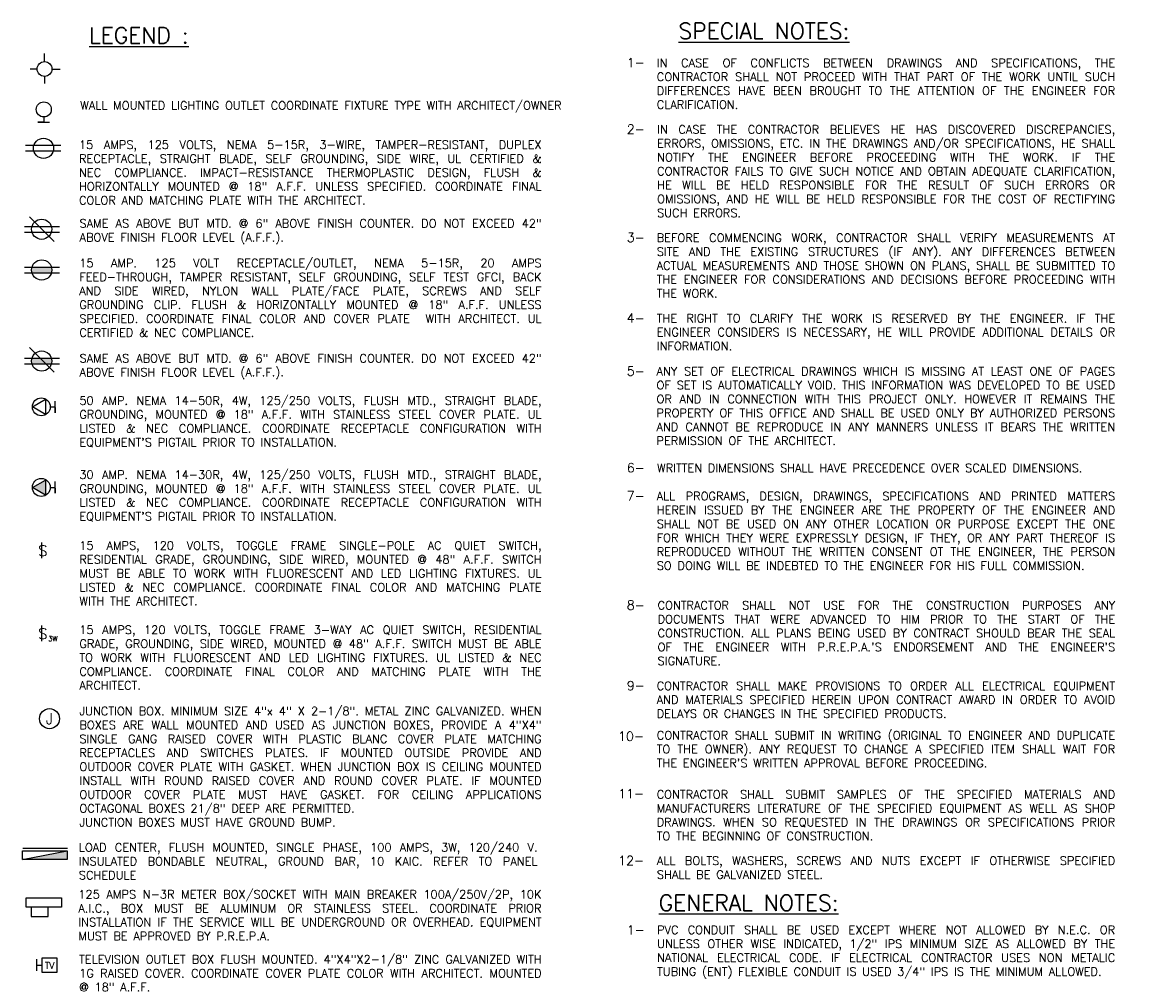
# Model space of a CAD drawing. Header units: inches. Extents: x 23373 to 25224, y 1575 to 4104.
# Tile 20 of 23: x 23846 to 24321, y 3702 to 4104. Entities that reach past the tile are written whole.
import ezdxf
from ezdxf.enums import TextEntityAlignment as Align

# ---------------------------------------------------------------- set-up
doc = ezdxf.new("R2010")
doc.units = ezdxf.units.IN
doc.header["$LTSCALE"] = 2
doc.header["$MEASUREMENT"] = 0
doc.linetypes.add('HIDDEN2', pattern=[0.1875, 0.125, -0.0625])
doc.layers.get('0').update_dxf_attribs({"color": 8, "linetype": 'CONTINUOUS'})
for name, color, linetype in [('1E-LITE', 3, 'CONTINUOUS'), ('1ELEC', 3, 'CONTINUOUS'), ('1REFELEC', 3, 'CONTINUOUS'), ('1TEXT', 3, 'CONTINUOUS'), ('CTV-TEL', 6, 'CONTINUOUS'), ('EL-ANNO-TEXT', 4, 'CONTINUOUS'), ('RECEP-DIST', 120, 'HIDDEN2')]:
    doc.layers.add(name, color=color, linetype=linetype)
doc.styles.add('140ANNO', font='simplex.shx', dxfattribs={"height": 0.14})
doc.styles.add('80ANNO', font='romans.shx', dxfattribs={"width": 0.8, "height": 0.08})
doc.styles.add('SIMPLEX', font='SIMPLEX')
doc.styles.get("Standard").update_dxf_attribs({"font": 'simplex.shx'})

# ---------------------------------------------------------------- blocks, each defined once
blk = doc.blocks.new('E-JBOX')
at = {"color": 5, "linetype": 'ByBlock'}
blk.add_circle((0, 0), 0.0625, dxfattribs=at)
at = {"color": 0, "linetype": 'ByBlock'}
blk.add_text('J', height=0.067, dxfattribs=at).set_placement((0, 0.0001), align=Align.MIDDLE)
blk = doc.blocks.new('E-TEL')
at = {"color": 0, "linetype": 'ByBlock'}
for p, q in [((0, 0), (0.082, 0.0473)), ((0.082, -0.0473), (0, 0)), ((0.082, 0.0473), (0.082, -0.0473))]:
    blk.add_line(p, q, dxfattribs=at)
blk = doc.blocks.new('E-SW')
at = {"color": 0, "linetype": 'ByBlock'}
blk.add_line((0.001, 0.01), (0.001, 0.156), dxfattribs=at)
blk.add_text('S', height=0.0994, dxfattribs=at).set_placement((-0.032, 0.03))
blk = doc.blocks.new('E-DUP')
at = {"color": 0, "linetype": 'ByBlock'}
for p, q in [((0, 0.0137), (0.1647, 0.0137)), ((0, -0.0137), (0.1647, -0.0137))]:
    blk.add_line(p, q, dxfattribs=at)
at = {"color": 5, "linetype": 'ByBlock'}
blk.add_circle((0.0806, 0), 0.0473, dxfattribs=at)
blk = doc.blocks.new('E-INCW')
at = {"color": 0, "linetype": 'ByBlock'}
for p, q in [((0, 0.0046), (0, 0.041)), ((0, 0.041), (0, -0.041)), ((0.0356, 0), (0, 0))]:
    blk.add_line(p, q, dxfattribs=at)
blk.add_circle((0.0883, 0), 0.0527, dxfattribs=at)
blk = doc.blocks.new('E-INCNC')
at = {"color": 0, "linetype": 'ByBlock'}
for p, q in [((-0.0021, 0.0547), (-0.0021, 0.1118)), ((-0.0549, 0.0028), (-0.1035, 0.0028)), ((0.0506, 0.0028), (0.1074, 0.0028)), ((-0.0021, -0.0491), (-0.0021, -0.0985))]:
    blk.add_line(p, q, dxfattribs=at)
blk.add_circle((-0.0021, 0.0028), 0.0521, dxfattribs=at)

msp = doc.modelspace()

# ---------------------------------------------------------------- hatches: boundary and pattern name
at = {"layer": '1E-LITE', "linetype": 'Continuous'}
for points in [[(23849.91235727, 4001.35024534, 0.0736975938), (23849.73009122, 4000.12038089, 0.0736975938), (23849.91235727, 3998.89051645), (23858.02876538, 3998.89051645, 0.0736975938), (23858.21103143, 4000.12038089, 0.0736975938), (23858.02876538, 4001.35024534)], [(23849.91235727, 3963.14187465, 0.0736975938), (23849.73009122, 3961.91201021, 0.0736975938), (23849.91235727, 3960.68214577), (23858.02876538, 3960.68214577, 0.0736975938), (23858.21103143, 3961.91201021, 0.0736975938), (23858.02876538, 3963.14187465)]]:
    msp.add_hatch(color=3, dxfattribs=at).paths.add_polyline_path(points)
at = {"layer": '1ELEC'}
msp.add_hatch(color=256, dxfattribs=at).paths.add_polyline_path([(23855.62000992, 3911.96375047), (23850.11977212, 3908.78818669), (23855.62000992, 3905.61262291)])
at = {"layer": 'RECEP-DIST', "linetype": 'Continuous'}
msp.add_hatch(color=3, dxfattribs=at).paths.add_polyline_path([(23864.65244408, 3756.45742412), (23845.96323992, 3752.74681806), (23864.65244408, 3752.74681806)])

# ---------------------------------------------------------------- linework, layer by layer
at = {"color": 3}
for p, q in [((23861.98160536, 4052.385537), (23847.22323206, 4052.385537)), ((23861.98160536, 4049.92580812), (23847.22323206, 4049.92580812))]:
    msp.add_line(p, q, dxfattribs=at)
at = {"color": 3, "linetype": 'ByBlock'}
for p, q in [((23846.74510773, 4001.35024534), (23861.50348103, 4001.35024534)), ((23846.74510773, 3998.89051645), (23861.50348103, 3998.89051645))]:
    msp.add_line(p, q, dxfattribs=at)
at = {"color": 5}
msp.add_circle((23854.75615177, 4051.15567256), 4.24047011, dxfattribs=at)
at = {"color": 5, "linetype": 'ByBlock'}
msp.add_circle((23853.97056133, 4000.12038089), 4.24047011, dxfattribs=at)
at = {"layer": '1E-LITE', "color": 5, "linetype": 'Continuous'}
msp.add_line((23848.79269979, 4022.36674561), (23859.14842287, 4012.01102253), dxfattribs=at)
at = {"layer": '1E-LITE', "color": 3, "linetype": 'Continuous'}
msp.add_line((23848.79269979, 3967.55044132), (23859.14842287, 3957.19471824), dxfattribs=at)
at = {"layer": '1ELEC', "color": 5}
for p, q in [((23859.68987747, 3940.22256298), (23859.68987747, 3945.12513357)), ((23857.56202565, 3942.67384828), (23859.68987747, 3942.67384828)), ((23859.68987747, 3942.40148325), (23859.68987747, 3940.22256298)), ((23859.68987747, 3906.43232698), (23859.68987747, 3911.33489756)), ((23857.56202565, 3908.88361227), (23859.68987747, 3908.88361227)), ((23859.68987747, 3908.61124724), (23859.68987747, 3906.43232698))]:
    msp.add_line(p, q, dxfattribs=at)
for centre in [(23853.80431677, 3942.67384828), (23853.80431677, 3908.88361227)]:
    msp.add_circle(centre, 3.75770887, dxfattribs=at)
at = {"layer": '1TEXT', "color": 4}
msp.add_line((23845.96323992, 3752.74681806), (23864.65244408, 3756.45742412), dxfattribs=at)
at = {"layer": '1TEXT', "color": 5}
msp.add_line((23846.08942696, 3757.46623897), (23864.77863112, 3757.46623897), dxfattribs=at)
for points in [[(23845.96323992, 3756.45742412), (23864.65244408, 3756.45742412), (23864.65244408, 3752.74681806), (23845.96323992, 3752.74681806)], [(23847.49933988, 3736.69614445), (23862.34829714, 3736.69614445), (23862.34829714, 3732.72963421), (23847.49933988, 3732.72963421)], [(23849.55949614, 3732.72963421), (23849.55949614, 3728.89560148), (23856.66389757, 3728.89560148), (23856.66389757, 3732.72963421)]]:
    msp.add_lwpolyline(points, close=True, dxfattribs=at)
at = {"layer": 'CTV-TEL', "color": 6, "linetype": 'ByBlock'}
for p, q in [((23851.93259749, 3708.3939311), (23854.16798607, 3708.3939311)), ((23854.16798607, 3705.33273732), (23854.16798607, 3711.51534642)), ((23854.16798607, 3711.51534642), (23860.35059516, 3711.51534642)), ((23860.35059516, 3711.51534642), (23860.35059516, 3705.33273732)), ((23860.35059516, 3705.33273732), (23854.16798607, 3705.33273732))]:
    msp.add_line(p, q, dxfattribs=at)
at = {"layer": 'RECEP-DIST', "color": 3, "linetype": 'Continuous'}
msp.add_line((23851.93259749, 3706.1305033), (23851.93259749, 3711.01583034), dxfattribs=at)

# ---------------------------------------------------------------- block references
at = {"layer": '1E-LITE', "color": 3, "linetype": 'Continuous', "xscale": 89.59996079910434, "yscale": 89.59996079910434, "zscale": 89.59996079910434}
msp.add_blockref('E-DUP', (23846.74510773, 4017.18888407), dxfattribs=at)
at = {"layer": '1E-LITE', "color": 5, "linetype": 'Continuous', "xscale": 89.59996079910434, "yscale": 89.59996079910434, "zscale": 89.59996079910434}
msp.add_blockref('E-DUP', (23846.74510773, 3961.91201021), dxfattribs=at)
at = {"layer": '1ELEC', "color": 5, "xscale": 67.09877395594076, "yscale": 67.09877395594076, "zscale": 67.09877395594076}
msp.add_blockref('E-TEL', (23850.11977212, 3942.67384828), dxfattribs=at)
at = {"layer": '1ELEC'}
for name, p, xscale, yscale, zscale in [('E-TEL', (23850.11977212, 3908.78818669), 67.09877395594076, 67.09877395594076, 67.09877395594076), ('E-JBOX', (23857.2415109, 3811.85820318), 67.1999705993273, 67.1999705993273, 67.1999705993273)]:
    msp.add_blockref(name, p, dxfattribs=dict(at, xscale=xscale, yscale=yscale, zscale=zscale))
at = {"layer": '1REFELEC', "color": 5, "xscale": 59.73330719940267, "yscale": 59.73330719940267, "zscale": 59.73330719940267}
msp.add_blockref('E-INCNC', (23855.27821135, 4084.26801364), dxfattribs=at)
at = {"layer": '1REFELEC', "color": 5, "xscale": 59.73330719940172, "yscale": 59.73330719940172, "zscale": 59.73330719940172, "rotation": 90}
msp.add_blockref('E-INCW', (23854.86552139, 4062.20096751), dxfattribs=at)
at = {"layer": '1REFELEC', "xscale": 44.79998039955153, "yscale": 44.79998039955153, "zscale": 44.79998039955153}
for p in [(23853.97056133, 3878.77567239), (23853.97056133, 3843.95053861)]:
    msp.add_blockref('E-SW', p, dxfattribs=at)

# ---------------------------------------------------------------- texts
at = {"layer": '1ELEC', "style": 'SIMPLEX'}
msp.add_text('3W', height=2.120235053, dxfattribs=at).set_placement((23856.675297, 3844.31758192))
at = {"layer": 'CTV-TEL', "color": 6, "linetype": 'ByBlock', "style": 'SIMPLEX'}
msp.add_text('TV', height=2.793766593, dxfattribs=at).set_placement((23857.28937763, 3706.8931538), align=Align.CENTER)
at = {"layer": 'EL-ANNO-TEXT', "color": 5, "linetype": 'Continuous', "style": '140ANNO'}
for s, p in [('%%uLEGEND :', (23873.90565928, 4095.19136073)), ('%%uSPECIAL NOTES:', (24121.29718829, 4097.05702344)), ('%%uGENERAL NOTES:', (24113.01227371, 3731.25241159))]:
    msp.add_text(s, height=6.72, dxfattribs=at).set_placement(p)
at = {"layer": 'EL-ANNO-TEXT', "style": '80ANNO'}
for s, p in [('1-', (24099.57333291, 4085.19579589)), ('2-', (24099.57333291, 4057.28871999)), ('3-', (24099.57333291, 4011.82700064)), ('4-', (24099.57333291, 3978.03012235)), ('5-', (24099.57333291, 3955.75138423)), ('6-', (24099.57333291, 3915.21521648)), ('7-', (24099.57333291, 3903.41445126)), ('8-', (24099.57333291, 3857.58413189)), ('9-', (24099.57333291, 3823.81339329)), ('10-', (24095.94683513, 3802.58728724)), ('11-', (24095.99352138, 3778.49831977)), ('12-', (24095.99352138, 3750.42442644)), ('1-', (24099.57333291, 3721.2692083))]:
    msp.add_text(s, height=3.84, dxfattribs=at).set_placement(p)
at = {"layer": 'EL-ANNO-TEXT', "linetype": 'Continuous', "char_height": 3.5, "attachment_point": 1}
for s, insert, width in [('\\pxqj;IN CASE OF CONFLICTS BETWEEN DRAWINGS AND SPECIFICATIONS, THE CONTRACTOR SHALL NOT PROCEED WITH THAT PART OF THE WORK UNTIL SUCH DIFFERENCES HAVE BEEN BROUGHT TO THE ATTENTION OF THE ENGINEER FOR CLARIFICATION.', (24112.14528121, 4088.74309701), 208.4473435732), ('\\pxqj;IN CASE THE CONTRACTOR BELIEVES HE HAS DISCOVERED DISCREPANCIES, ERRORS, OMISSIONS, ETC. IN THE DRAWINGS AND/OR SPECIFICATIONS, HE SHALL NOTIFY THE ENGINEER BEFORE PROCEEDING WITH THE WORK. IF THE CONTRACTOR FAILS TO GIVE SUCH NOTICE AND OBTAIN ADEQUATE CLARIFICATION, HE WILL BE HELD RESPONSIBLE FOR THE RESULT OF SUCH ERRORS OR OMISSIONS, AND HE WILL BE HELD RESPONSIBLE FOR THE COST OF RECTIFYING SUCH ERRORS.', (24112.27905162, 4060.8125778), 208.3135731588), ('\\pxqj;BEFORE COMMENCING WORK, CONTRACTOR SHALL VERIFY MEASUREMENTS AT SITE AND THE EXISTING STRUCTURES (IF ANY). ANY DIFFERENCES BETWEEN ACTUAL MEASUREMENTS AND THOSE SHOWN ON PLANS, SHALL BE SUBMITTED TO THE ENGINEER FOR CONSIDERATIONS AND DECISIONS BEFORE PROCEEDING WITH THE WORK.', (24112.10554826, 4015.3761331), 208.4870765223), ('\\pxqj;THE RIGHT TO CLARIFY THE WORK IS RESERVED BY THE ENGINEER. IF THE ENGINEER CONSIDERS IS NECESSARY, HE WILL PROVIDE ADDITIONAL DETAILS OR INFORMATION.', (24112.14124442, 3981.60881962), 208.451380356), ('\\pxqj,t0;ANY SET OF ELECTRICAL DRAWINGS WHICH IS MISSING AT LEAST ONE OF PAGES OF SET IS AUTOMATICALLY VOID. THIS INFORMATION WAS DEVELOPED TO BE USED OR AND IN CONNECTION WITH THIS PROJECT ONLY. HOWEVER IT REMAINS THE PROPERTY OF THIS OFFICE AND SHALL BE USED ONLY BY AUTHORIZED PERSONS AND CANNOT BE REPRODUCE IN ANY MANNERS UNLESS IT BEARS THE WRITTEN PERMISSION OF THE ARCHITECT.', (24112.06074117, 3959.37694547), 208.5318836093), ('\\pxqj;WRITTEN DIMENSIONS SHALL HAVE PRECEDENCE OVER SCALED DIMENSIONS.', (24112.27904783, 3918.79494576), 208.3135769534), ('\\pxqj;ALL PROGRAMS, DESIGN, DRAWINGS, SPECIFICATIONS AND PRINTED MATTERS HEREIN ISSUED BY THE ENGINEER ARE THE PROPERTY OF THE ENGINEER AND SHALL NOT BE USED ON ANY OTHER LOCATION OR PURPOSE EXCEPT THE ONE FOR WHICH THEY WERE EXPRESSLY DESIGN, IF THEY, OR ANY PART THEREOF IS REPRODUCED WITHOUT THE WRITTEN CONSENT OT THE ENGINEER, THE PERSON SO DOING WILL BE INDEBTED TO THE ENGINEER FOR HIS FULL COMMISSION.', (24112.12300644, 3906.98318219), 208.4696183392), ("\\pxqj;CONTRACTOR SHALL NOT USE FOR THE CONSTRUCTION PURPOSES ANY DOCUMENTS THAT WERE ADVANCED TO HIM PRIOR TO THE START OF THE CONSTRUCTION. ALL PLANS BEING USED BY CONTRACT SHOULD BEAR THE SEAL OF THE ENGINEER WITH P.R.E.P.A.'S ENDORSEMENT AND THE ENGINEER'S SIGNATURE.", (24112.48992339, 3861.16850753), 208.1027013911), ('\\pxqj;CONTRACTOR SHALL MAKE PROVISIONS TO ORDER ALL ELECTRICAL EQUIPMENT AND MATERIALS SPECIFIED HEREIN UPON CONTRACT AWARD IN ORDER TO AVOID DELAYS OR CHANGES IN THE SPECIFIED PRODUCTS.', (24112.09717357, 3827.38015364), 208.4954512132), ("\\pxqj;CONTRACTOR SHALL SUBMIT IN WRITING (ORIGINAL TO ENGINEER AND DUPLICATE TO THE OWNER). ANY REQUEST TO CHANGE A SPECIFIED ITEM SHALL WAIT FOR THE ENGINEER'S WRITTEN APPROVAL BEFORE PROCEEDING.", (24112.14610565, 3806.65839429), 208.4465191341), ('\\pxqj;CONTRACTOR SHALL SUBMIT SAMPLES OF THE SPECIFIED MATERIALS AND MANUFACTURERS LITERATURE OF THE SPECIFIED EQUIPMENT AS WELL AS SHOP DRAWINGS. WHEN SO REQUESTED IN THE DRAWINGS OR SPECIFICATIONS PRIOR TO THE BEGINNING OF CONSTRUCTION.', (24112.11822319, 3781.84577349), 208.47440159), ('\\pxqj;ALL BOLTS, WASHERS, SCREWS AND NUTS EXCEPT IF OTHERWISE SPECIFIED SHALL BE GALVANIZED STEEL.', (24112.20947195, 3754.02394458), 208.3831528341), ('\\pxqj;PVC CONDUIT SHALL BE USED EXCEPT WHERE NOT ALLOWED BY N.E.C. OR UNLESS OTHER WISE INDICATED, 1/2" IPS MINIMUM SIZE AS ALLOWED BY THE NATIONAL ELECTRICAL CODE. IF ELECTRICAL CONTRACTOR USES NON METALIC TUBING (ENT) FLEXIBLE CONDUIT IS USED 3/4" IPS IS THE MINIMUM ALLOWED.', (24112.27480498, 3724.99095999), 208.3178197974)]:
    msp.add_mtext(s, dxfattribs=dict(at, insert=insert, width=width))
at = {"layer": 'EL-ANNO-TEXT', "char_height": 3.5, "attachment_point": 1}
for s, insert, width in [('\\pxqj;WALL MOUNTED LIGHTING OUTLET COORDINATE FIXTURE TYPE WITH ARCHITECT/OWNER', (23870.15845434, 4070.8790399), 209.8369944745), ('\\pxqj;15 AMPS, 125 VOLTS, NEMA 5-15R, 3-WIRE, TAMPER-RESISTANT, DUPLEX RECEPTACLE, STRAIGHT BLADE, SELF GROUNDING, SIDE WIRE, UL CERTIFIED & NEC COMPLIANCE. IMPACT-RESISTANCE THERMOPLASTIC DESIGN, FLUSH & HORIZONTALLY MOUNTED @ 18" A.F.F. UNLESS SPECIFIED. COORDINATE FINAL COLOR AND MATCHING PLATE WITH THE ARCHITECT. ', (23869.63679839, 4054.42989826), 210.3586504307), ('\\pxqj;15 AMP. 125 VOLT RECEPTACLE/OUTLET, NEMA 5-15R, 20 AMPS FEED-THROUGH, TAMPER RESISTANT, SELF GROUNDING, SELF TEST GFCI, BACK AND SIDE WIRED, NYLON WALL PLATE/FACE PLATE, SCREWS AND SELF GROUNDING CLIP. FLUSH & HORIZONTALLY MOUNTED @ 18" A.F.F. UNLESS SPECIFIED. COORDINATE FINAL COLOR AND COVER PLATE  WITH ARCHITECT. UL CERTIFIED & NEC COMPLIANCE.  ', (23869.74502231, 4004.77641969), 210.2504265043), ('\\pxqj;50 AMP. NEMA 14-50R, 4W, 125/250 VOLTS, FLUSH MTD., STRAIGHT BLADE, GROUNDING, MOUNTED @ 18" A.F.F. WITH STAINLESS STEEL COVER PLATE. UL LISTED & NEC COMPLIANCE. COORDINATE RECEPTACLE CONFIGURATION WITH EQUIPMENT\'S PIGTAIL PRIOR TO INSTALLATION.', (23869.7921008, 3947.0710979), 210.2033480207), ('\\pxqj;30 AMP. NEMA 14-30R, 4W, 125/250 VOLTS, FLUSH MTD., STRAIGHT BLADE, GROUNDING, MOUNTED @ 18" A.F.F. WITH STAINLESS STEEL COVER PLATE. UL LISTED & NEC COMPLIANCE. COORDINATE RECEPTACLE CONFIGURATION WITH EQUIPMENT\'S PIGTAIL PRIOR TO INSTALLATION.', (23869.7921008, 3915.9869595), 210.2033480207), ('\\pxqj;15 AMPS, 120 VOLTS, TOGGLE FRAME SINGLE-POLE AC QUIET SWITCH, RESIDENTIAL GRADE, GROUNDING, SIDE WIRED, MOUNTED @ 48" A.F.F. SWITCH MUST BE ABLE TO WORK WITH FLUORESCENT AND LED LIGHTING FIXTURES. UL LISTED & NEC COMPLIANCE. COORDINATE FINAL COLOR AND MATCHING PLATE WITH THE ARCHITECT.  ', (23869.79683827, 3886.24880466), 210.1986105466), ('\\pxqj;15 AMPS, 120 VOLTS, TOGGLE FRAME 3-WAY AC QUIET SWITCH, RESIDENTIAL GRADE, GROUNDING, SIDE WIRED, MOUNTED @ 48" A.F.F. SWITCH MUST BE ABLE TO WORK WITH FLUORESCENT AND LED LIGHTING FIXTURES. UL LISTED & NEC COMPLIANCE. COORDINATE FINAL COLOR AND MATCHING PLATE WITH THE ARCHITECT.  ', (23869.79683827, 3850.89731088), 210.1986105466), ('\\A1;\\pxqj;JUNCTION BOX. MINIMUM SIZE 4"x 4" X 2-1/8". METAL ZINC GALVANIZED. WHEN BOXES ARE WALL MOUNTED AND USED AS JUNCTION BOXES, PROVIDE A 4"X4" SINGLE GANG RAISED COVER WITH PLASTIC BLANC COVER PLATE MATCHING RECEPTACLES AND SWITCHES PLATES. IF MOUNTED OUTSIDE PROVIDE AND OUTDOOR COVER PLATE WITH GASKET. WHEN JUNCTION BOX IS CEILING MOUNTED INSTALL WITH ROUND RAISED COVER AND ROUND COVER PLATE. IF MOUNTED OUTDOOR COVER PLATE MUST HAVE GASKET. FOR CEILING APPLICATIONS OCTAGONAL BOXES 21/8" DEEP ARE PERMITTED.\\PJUNCTION BOXES MUST HAVE GROUND BUMP.', (23869.7921008, 3816.79202022), 210.2033480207), ('\\pxqj;LOAD CENTER, FLUSH MOUNTED, SINGLE PHASE, 100 AMPS, 3W, 120/240 V. INSULATED BONDABLE NEUTRAL, GROUND BAR, 10 KAIC. REFER TO PANEL SCHEDULE', (23869.55912798, 3759.59999066), 208.5836241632), ('\\pxqj;TELEVISION OUTLET BOX FLUSH MOUNTED. 4"X4"X2-1/8" ZINC GALVANIZED WITH 1G RAISED COVER. COORDINATE COVER PLATE COLOR WITH ARCHITECT. MOUNTED @ 18" A.F.F.', (23869.68634311, 3712.638845), 210.3091057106)]:
    msp.add_mtext(s, dxfattribs=dict(at, insert=insert, width=width))
at = {"layer": 'EL-ANNO-TEXT', "ltscale": 2, "char_height": 3.5, "attachment_point": 1}
for s, insert, width in [('\\pxqj;SAME AS ABOVE BUT MTD. @ 6" ABOVE FINISH COUNTER. DO NOT EXCEED 42" ABOVE FINISH FLOOR LEVEL (A.F.F.).', (23869.87777054, 4021.39718922), 210.1176782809), ('\\pxqj;SAME AS ABOVE BUT MTD. @ 6" ABOVE FINISH COUNTER. DO NOT EXCEED 42" ABOVE FINISH FLOOR LEVEL (A.F.F.).', (23869.87777054, 3964.80126757), 210.1176782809), ('\\pxqj;125 AMPS N-3R METER BOX/SOCKET WITH MAIN BREAKER 100A/250V/2P, 10K A.I.C., BOX MUST BE ALUMINUM OR STAINLESS STEEL. COORDINATE PRIOR INSTALLATION IF THE SERVICE WILL BE UNDERGROUND OR OVERHEAD. EQUIPMENT MUST BE APPROVED BY P.R.E.P.A.', (23869.36450359, 3739.89922849), 210.6309452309)]:
    msp.add_mtext(s, dxfattribs=dict(at, insert=insert, width=width))

doc.saveas('drawing.dxf')
